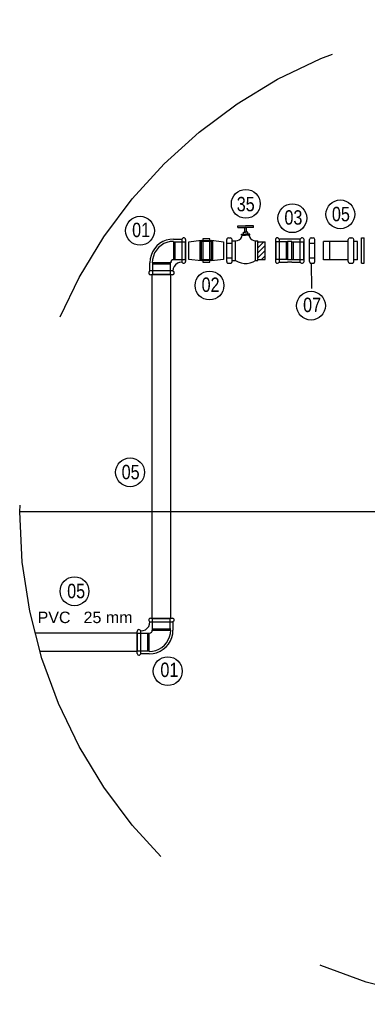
# Model space of a CAD drawing. Header units: millimetres. Extents: x -20654 to 2526, y -8238 to 977.
# Tile 70 of 219: x -10344.9 to -10342.62, y -4099.36 to -4092.92. Entities that reach past the tile are written whole.
import ezdxf

# ---------------------------------------------------------------- set-up
doc = ezdxf.new("R2010")
doc.units = ezdxf.units.MM
doc.linetypes.add('HIDDEN2', pattern=[0.47625, 0.3175, -0.15875])
for name, color, linetype in [('AF-Condutos', 4, 'Continuous'), ('AL-Textos conduto', 7, 'Continuous'), ('P-PIPE-IDEN', 7, 'Continuous'), ('PEN7', 7, 'Continuous'), ('TQ-Conexões', 7, 'Continuous')]:
    doc.layers.add(name, color=color, linetype=linetype)
doc.styles.add('Arial', font='arial.ttf', dxfattribs={"height": 100})
doc.styles.add('Arial_6', font='arial.ttf', dxfattribs={"width": 0.8, "height": 0.04})

# ---------------------------------------------------------------- blocks, each defined once
blk = doc.blocks.new('Identificador_Conexao - Identificador-1334731-8 DETALHE SANITÁRIO B')
at = {"layer": 'P-PIPE-IDEN'}
blk.add_circle((0, 0), 0.002, dxfattribs=at)

msp = doc.modelspace()

# ---------------------------------------------------------------- linework, layer by layer
for p, q in [((-10342.9901, -4094.5126), (-10342.9886, -4094.6778)), ((-10338.4538, -4096.1398), (-10344.8957, -4096.1398))]:
    msp.add_line(p, q)
at = {"layer": 'AF-Condutos'}
for points in [[(-10343.4704, -4094.267), (-10343.4198, -4094.267)], [(-10343.4704, -4094.2782), (-10343.4704, -4094.267)], [(-10343.4704, -4094.2782), (-10343.4198, -4094.2782)], [(-10343.4245, -4094.3082), (-10343.4245, -4094.2782)], [(-10343.3682, -4094.267), (-10343.4198, -4094.267)], [(-10343.3682, -4094.2782), (-10343.4198, -4094.2782)], [(-10343.4141, -4094.3082), (-10343.4141, -4094.2782)], [(-10343.3682, -4094.2782), (-10343.3682, -4094.267)], [(-10343.8902, -4094.3541), (-10343.9146, -4094.356), (-10343.9381, -4094.3616), (-10343.9606, -4094.371), (-10343.9812, -4094.3832), (-10343.9999, -4094.3991), (-10344.0149, -4094.4179), (-10344.0281, -4094.4385), (-10344.0374, -4094.461), (-10344.0431, -4094.4845), (-10344.0449, -4094.5088)], [(-10343.8902, -4094.3541), (-10343.8359, -4094.3541)], [(-10343.8359, -4094.3541), (-10343.8312, -4094.3495)], [(-10343.8359, -4094.3541), (-10343.8359, -4094.5051)], [(-10343.8115, -4094.3579), (-10343.8124, -4094.3523), (-10343.8162, -4094.3485), (-10343.8209, -4094.3457), (-10343.8265, -4094.3466), (-10343.8312, -4094.3495)], [(-10343.8115, -4094.3579), (-10343.8115, -4094.5013)], [(-10343.7896, -4094.4873), (-10343.7896, -4094.372), (-10343.7099, -4094.3616), (-10343.7099, -4094.4966), (-10343.7896, -4094.4873)], [(-10343.7193, -4094.3626), (-10343.7193, -4094.4957)], [(-10343.6536, -4094.506), (-10343.6536, -4094.3523), (-10343.6986, -4094.3523), (-10343.6986, -4094.506), (-10343.6536, -4094.506)], [(-10343.5636, -4094.372), (-10343.5636, -4094.4873), (-10343.6433, -4094.4966), (-10343.6433, -4094.3616), (-10343.5636, -4094.372)], [(-10343.633, -4094.4957), (-10343.633, -4094.3626)], [(-10343.5313, -4094.3457), (-10343.537, -4094.3476), (-10343.5416, -4094.3523), (-10343.5426, -4094.3579)], [(-10343.5426, -4094.5013), (-10343.5426, -4094.3579)], [(-10343.5313, -4094.3457), (-10343.5191, -4094.3457)], [(-10343.5191, -4094.5126), (-10343.5135, -4094.5116), (-10343.5088, -4094.507), (-10343.5079, -4094.5013), (-10343.5079, -4094.3579), (-10343.5088, -4094.3523), (-10343.5135, -4094.3476), (-10343.5191, -4094.3457)], [(-10343.4845, -4094.3654), (-10343.4723, -4094.3635), (-10343.461, -4094.3588), (-10343.4516, -4094.3504), (-10343.4451, -4094.3401), (-10343.4413, -4094.3279)], [(-10343.447, -4094.3223), (-10343.4198, -4094.3223)], [(-10343.447, -4094.3279), (-10343.447, -4094.3223)], [(-10343.447, -4094.3279), (-10343.4198, -4094.3279)], [(-10343.4338, -4094.3223), (-10343.4338, -4094.3082), (-10343.4198, -4094.3082)], [(-10343.4057, -4094.3082), (-10343.4198, -4094.3082)], [(-10343.3926, -4094.3223), (-10343.4198, -4094.3223)], [(-10343.3926, -4094.3279), (-10343.4198, -4094.3279)], [(-10343.4057, -4094.3223), (-10343.4057, -4094.3082)], [(-10343.3973, -4094.3279), (-10343.3935, -4094.3401), (-10343.387, -4094.3504), (-10343.3776, -4094.3588), (-10343.3663, -4094.3635), (-10343.3541, -4094.3654)], [(-10343.3926, -4094.3279), (-10343.3926, -4094.3223)], [(-10343.1454, -4094.3541), (-10343.1997, -4094.3541), (-10343.2044, -4094.3495), (-10343.2101, -4094.3457), (-10343.2176, -4094.3466), (-10343.2222, -4094.3513), (-10343.2241, -4094.3579), (-10343.2241, -4094.5013), (-10343.2222, -4094.5079), (-10343.2176, -4094.5116), (-10343.2101, -4094.5126), (-10343.2044, -4094.5098), (-10343.1997, -4094.5051), (-10343.1454, -4094.5051)], [(-10343.1997, -4094.3541), (-10343.1997, -4094.5051)], [(-10343.1163, -4094.3541), (-10343.1454, -4094.3541)], [(-10343.1163, -4094.5051), (-10343.0629, -4094.5051), (-10343.0582, -4094.5098), (-10343.0535, -4094.5126), (-10343.0479, -4094.5126), (-10343.0422, -4094.5107), (-10343.0385, -4094.506), (-10343.0376, -4094.5013), (-10343.0376, -4094.3579), (-10343.0385, -4094.3523), (-10343.0422, -4094.3485), (-10343.0479, -4094.3457), (-10343.0535, -4094.3466), (-10343.0582, -4094.3495), (-10343.0629, -4094.3541), (-10343.1163, -4094.3541)], [(-10343.0629, -4094.5051), (-10343.0629, -4094.3541)], [(-10342.9901, -4094.3457), (-10342.9967, -4094.3476), (-10343.0004, -4094.3523), (-10343.0023, -4094.3579)], [(-10343.0023, -4094.5013), (-10343.0023, -4094.3579)], [(-10342.9901, -4094.3457), (-10342.9788, -4094.3457)], [(-10342.9788, -4094.5126), (-10342.9723, -4094.5116), (-10342.9685, -4094.507), (-10342.9667, -4094.5013), (-10342.9667, -4094.3579), (-10342.9685, -4094.3523), (-10342.9723, -4094.3476), (-10342.9788, -4094.3457)], [(-10342.736, -4094.3457), (-10342.7416, -4094.3476), (-10342.7463, -4094.3523), (-10342.7482, -4094.3579)], [(-10342.7482, -4094.5013), (-10342.7482, -4094.3579)], [(-10342.736, -4094.3457), (-10342.7247, -4094.3457)], [(-10342.7247, -4094.5126), (-10342.7182, -4094.5116), (-10342.7144, -4094.507), (-10342.7126, -4094.5013), (-10342.7126, -4094.3579), (-10342.7144, -4094.3523), (-10342.7182, -4094.3476), (-10342.7247, -4094.3457)], [(-10342.6617, -4094.5126), (-10342.6617, -4094.3457)], [(-10342.6617, -4094.3457), (-10342.6448, -4094.3457)], [(-10342.6448, -4094.5126), (-10342.6448, -4094.3457)], [(-10343.8902, -4094.3691), (-10343.9118, -4094.371), (-10343.9334, -4094.3766), (-10343.9531, -4094.3841), (-10343.9718, -4094.3963), (-10343.9887, -4094.4104), (-10344.0027, -4094.4273), (-10344.014, -4094.4451), (-10344.0224, -4094.4657), (-10344.0281, -4094.4873), (-10344.029, -4094.5088)], [(-10343.8902, -4094.3691), (-10343.8902, -4094.4891)], [(-10343.8902, -4094.372), (-10343.8134, -4094.372), (-10343.8115, -4094.3691)], [(-10343.8809, -4094.3691), (-10343.8809, -4094.4891)], [(-10343.8134, -4094.372), (-10343.8134, -4094.4873)], [(-10343.6433, -4094.3654), (-10343.7099, -4094.3654)], [(-10343.6433, -4094.3691), (-10343.7099, -4094.3691)], [(-10343.5426, -4094.3813), (-10343.5079, -4094.3813)], [(-10343.5079, -4094.4938), (-10343.4845, -4094.4938), (-10343.4845, -4094.3654)], [(-10343.5079, -4094.3654), (-10343.4845, -4094.3654)], [(-10343.3541, -4094.3654), (-10343.3401, -4094.3654)], [(-10343.3541, -4094.4938), (-10343.3541, -4094.3654)], [(-10343.3401, -4094.4938), (-10343.3401, -4094.3654)], [(-10343.3401, -4094.4113), (-10343.3007, -4094.372)], [(-10343.3401, -4094.3776), (-10343.3335, -4094.372)], [(-10343.3401, -4094.372), (-10343.2923, -4094.372)], [(-10343.3401, -4094.4441), (-10343.3251, -4094.4291), (-10343.2923, -4094.3963)], [(-10343.2923, -4094.4873), (-10343.2923, -4094.372)], [(-10343.1454, -4094.372), (-10343.2222, -4094.372), (-10343.2241, -4094.3691)], [(-10343.2222, -4094.372), (-10343.2222, -4094.4873)], [(-10343.1547, -4094.3691), (-10343.1547, -4094.4891)], [(-10343.1454, -4094.3691), (-10343.1454, -4094.4891)], [(-10343.1163, -4094.3691), (-10343.1454, -4094.3691)], [(-10343.1163, -4094.4891), (-10343.1163, -4094.3691)], [(-10343.1163, -4094.372), (-10343.0394, -4094.372), (-10343.0376, -4094.3691)], [(-10343.1069, -4094.4891), (-10343.1069, -4094.3691)], [(-10343.0394, -4094.4873), (-10343.0394, -4094.372)], [(-10343.0023, -4094.3813), (-10342.9667, -4094.3813)], [(-10342.9113, -4094.4901), (-10342.9113, -4094.3691)], [(-10342.7482, -4094.3691), (-10342.9113, -4094.3691)], [(-10342.8691, -4094.4901), (-10342.8691, -4094.3691)], [(-10342.6882, -4094.3691), (-10342.7126, -4094.3691)], [(-10342.6882, -4094.4901), (-10342.6882, -4094.3691)], [(-10343.8902, -4094.4891), (-10343.8977, -4094.491), (-10343.9034, -4094.4948), (-10343.9081, -4094.5013), (-10343.909, -4094.5088)], [(-10343.8902, -4094.4873), (-10343.8134, -4094.4873), (-10343.8115, -4094.4901)], [(-10343.6433, -4094.4891), (-10343.7099, -4094.4891)], [(-10343.5426, -4094.4779), (-10343.5079, -4094.4779)], [(-10343.3401, -4094.4779), (-10343.2923, -4094.4291)], [(-10343.3401, -4094.4873), (-10343.2923, -4094.4873)], [(-10343.3166, -4094.4873), (-10343.2923, -4094.4629)], [(-10343.1454, -4094.4873), (-10343.2222, -4094.4873), (-10343.2241, -4094.4901)], [(-10343.1163, -4094.4891), (-10343.1454, -4094.4891)], [(-10343.1163, -4094.4873), (-10343.0394, -4094.4873), (-10343.0376, -4094.4901)], [(-10343.0023, -4094.4779), (-10342.9667, -4094.4779)], [(-10342.7482, -4094.4901), (-10342.9113, -4094.4901)], [(-10342.6882, -4094.4901), (-10342.7126, -4094.4901)], [(-10344.0449, -4094.5623), (-10344.0449, -4094.5088)], [(-10344.0271, -4094.5088), (-10344.0271, -4094.5857), (-10344.0299, -4094.5876)], [(-10343.909, -4094.5088), (-10344.029, -4094.5088)], [(-10343.909, -4094.5182), (-10344.029, -4094.5182)], [(-10343.9118, -4094.5088), (-10343.9118, -4094.5857), (-10343.909, -4094.5876)], [(-10343.8359, -4094.5051), (-10343.8509, -4094.507), (-10343.8649, -4094.5126), (-10343.8771, -4094.522), (-10343.8865, -4094.5341), (-10343.8921, -4094.5473), (-10343.894, -4094.5623)], [(-10343.8312, -4094.5098), (-10343.8359, -4094.5051)], [(-10343.8312, -4094.5098), (-10343.8265, -4094.5126), (-10343.8209, -4094.5126), (-10343.8162, -4094.5107), (-10343.8124, -4094.506), (-10343.8115, -4094.5013)], [(-10343.6433, -4094.4938), (-10343.7099, -4094.4938)], [(-10343.5426, -4094.5013), (-10343.5416, -4094.507), (-10343.537, -4094.5116), (-10343.5313, -4094.5126)], [(-10343.5313, -4094.5126), (-10343.5191, -4094.5126)], [(-10343.4845, -4094.4938), (-10343.4676, -4094.5041), (-10343.4488, -4094.5107), (-10343.4291, -4094.5145), (-10343.4095, -4094.5145), (-10343.3898, -4094.5107), (-10343.371, -4094.5041), (-10343.3541, -4094.4938)], [(-10343.3541, -4094.4938), (-10343.3401, -4094.4938)], [(-10343.1163, -4094.5051), (-10343.1454, -4094.5051)], [(-10343.0023, -4094.5013), (-10343.0004, -4094.507), (-10342.9967, -4094.5116), (-10342.9901, -4094.5126)], [(-10342.9901, -4094.5126), (-10342.9788, -4094.5126)], [(-10342.7482, -4094.5013), (-10342.7463, -4094.507), (-10342.7416, -4094.5116), (-10342.736, -4094.5126)], [(-10342.736, -4094.5126), (-10342.7247, -4094.5126)], [(-10342.6617, -4094.5126), (-10342.6448, -4094.5126)], [(-10344.0496, -4094.567), (-10344.0524, -4094.5726), (-10344.0524, -4094.5773), (-10344.0506, -4094.5829), (-10344.0468, -4094.5866), (-10344.0412, -4094.5876)], [(-10344.0496, -4094.567), (-10344.0449, -4094.5623)], [(-10343.894, -4094.5623), (-10344.0449, -4094.5623)], [(-10343.8977, -4094.5876), (-10344.0412, -4094.5876)], [(-10344.0299, -4096.8338), (-10344.0299, -4094.5876)], [(-10343.9118, -4094.5857), (-10344.0271, -4094.5857)], [(-10343.909, -4096.8338), (-10343.909, -4094.5876)], [(-10343.8977, -4094.5876), (-10343.8921, -4094.5866), (-10343.8884, -4094.5829), (-10343.8865, -4094.5773), (-10343.8865, -4094.5726), (-10343.8893, -4094.567)], [(-10343.894, -4094.5623), (-10343.8893, -4094.567)], [(-10344.1031, -4097.0682), (-10344.1031, -4096.9173), (-10344.0881, -4096.9154), (-10344.074, -4096.9098), (-10344.0618, -4096.9004), (-10344.0524, -4096.8882), (-10344.0468, -4096.8741), (-10344.0449, -4096.8591)], [(-10344.0412, -4096.8338), (-10344.0468, -4096.8357), (-10344.0506, -4096.8395), (-10344.0524, -4096.8441), (-10344.0524, -4096.8498), (-10344.0496, -4096.8545)], [(-10344.0449, -4096.8591), (-10344.0496, -4096.8545)], [(-10344.0449, -4096.8591), (-10343.894, -4096.8591)], [(-10344.0412, -4096.8338), (-10343.8977, -4096.8338)], [(-10344.0271, -4096.9135), (-10344.0271, -4096.8366), (-10344.0299, -4096.8338)], [(-10344.0271, -4096.8366), (-10343.9118, -4096.8366)], [(-10343.9118, -4096.9135), (-10343.9118, -4096.8366), (-10343.909, -4096.8338)], [(-10343.8893, -4096.8545), (-10343.8865, -4096.8498), (-10343.8865, -4096.8441), (-10343.8884, -4096.8395), (-10343.8921, -4096.8357), (-10343.8977, -4096.8338)], [(-10343.8893, -4096.8545), (-10343.894, -4096.8591)], [(-10343.894, -4096.8591), (-10343.894, -4096.9135)], [(-10344.1274, -4096.9323), (-10344.7967, -4096.9323)], [(-10344.1077, -4096.9126), (-10344.1124, -4096.9098), (-10344.1181, -4096.9088), (-10344.1227, -4096.9116), (-10344.1265, -4096.9154), (-10344.1274, -4096.921)], [(-10344.1274, -4097.0645), (-10344.1274, -4096.921)], [(-10344.0487, -4096.9341), (-10344.1256, -4096.9341), (-10344.1274, -4096.9323)], [(-10344.1256, -4097.0504), (-10344.1256, -4096.9341)], [(-10344.1077, -4096.9126), (-10344.1031, -4096.9173)], [(-10344.0581, -4097.0523), (-10344.0581, -4096.9323)], [(-10344.0487, -4097.0523), (-10344.0271, -4097.0504), (-10344.0056, -4097.0457), (-10343.9859, -4097.0373), (-10343.9671, -4097.026), (-10343.9502, -4097.012), (-10343.9362, -4096.9951), (-10343.9249, -4096.9763), (-10343.9165, -4096.9566), (-10343.9109, -4096.9351), (-10343.909, -4096.9135)], [(-10344.0487, -4097.0682), (-10344.0243, -4097.0663), (-10344.0009, -4097.0607), (-10343.9784, -4097.0513), (-10343.9577, -4097.0382), (-10343.939, -4097.0223), (-10343.924, -4097.0045), (-10343.9109, -4096.9838), (-10343.9015, -4096.9613), (-10343.8959, -4096.9379), (-10343.894, -4096.9135)], [(-10344.0487, -4096.9323), (-10344.0412, -4096.9313), (-10344.0346, -4096.9266), (-10344.0309, -4096.921), (-10344.029, -4096.9135)], [(-10344.0487, -4097.0523), (-10344.0487, -4096.9323)], [(-10344.029, -4096.9041), (-10343.909, -4096.9041)], [(-10344.029, -4096.9135), (-10343.909, -4096.9135)], [(-10344.1274, -4097.0532), (-10344.7635, -4097.0532)], [(-10344.0487, -4097.0504), (-10344.1256, -4097.0504), (-10344.1274, -4097.0532)], [(-10344.1274, -4097.0645), (-10344.1265, -4097.0691), (-10344.1227, -4097.0738), (-10344.1181, -4097.0757), (-10344.1124, -4097.0757), (-10344.1077, -4097.0729)], [(-10344.1031, -4097.0682), (-10344.1077, -4097.0729)], [(-10344.0487, -4097.0682), (-10344.1031, -4097.0682)]]:
    msp.add_lwpolyline(points, dxfattribs=at)
at = {"layer": 'PEN7', "color": 7}
for points in [[(-10343.447, -4094.3223), (-10343.447, -4094.3223)], [(-10343.7099, -4094.3691), (-10343.7099, -4094.3691)], [(-10343.1997, -4094.372), (-10343.1997, -4094.372)], [(-10343.0023, -4094.3813), (-10343.0023, -4094.3813)], [(-10343.9052, -4094.4966), (-10343.9052, -4094.4966)], [(-10344.0356, -4096.9276), (-10344.0356, -4096.9276)]]:
    msp.add_lwpolyline(points, dxfattribs=at)
at = {"layer": 'TQ-Conexões', "color": 244, "linetype": 'HIDDEN2', "ltscale": 8, "true_color": 0x991b1e}
msp.add_circle((-10341.6748, -4096.1398), 3.2209, dxfattribs=at)

# ---------------------------------------------------------------- block references
at = {"layer": 'P-PIPE-IDEN', "xscale": 47.16345212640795, "yscale": 47.16345212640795, "zscale": 47.16345212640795}
for p in [(-10343.4182, -4094.1235), (-10342.8003, -4094.1923), (-10343.1142, -4094.2178), (-10344.1094, -4094.2997), (-10343.6554, -4094.6581), (-10342.992, -4094.7899), (-10344.1745, -4095.8802), (-10344.5375, -4096.6585), (-10343.9283, -4097.181)]:
    msp.add_blockref('Identificador_Conexao - Identificador-1334731-8 DETALHE SANITÁRIO B', p, dxfattribs=at)

# ---------------------------------------------------------------- texts
at = {"layer": 'AL-Textos conduto', "char_height": 0.075, "line_spacing_factor": 0.6, "style": 'Arial'}
for s, insert, width, attachment_point in [('PVC', (-10344.5634, -4096.8678), 0.431021, 9), ('25 mm', (-10344.4784, -4096.8678), 0.640358, 7)]:
    msp.add_mtext(s, dxfattribs=dict(at, insert=insert, width=width, attachment_point=attachment_point))
at = {"layer": 'P-PIPE-IDEN', "char_height": 0.09433, "width": 0.145192, "attachment_point": 1, "style": 'Arial_6'}
for s, insert in [('35', (-10343.4773, -4094.0781)), ('03', (-10343.1657, -4094.1655)), ('05', (-10342.8552, -4094.1434)), ('01', (-10344.1609, -4094.2473)), ('02', (-10343.7069, -4094.6057)), ('07', (-10343.0435, -4094.7375)), ('05', (-10344.2294, -4095.8313)), ('05', (-10344.5855, -4096.6096)), ('01', (-10343.9763, -4097.1252))]:
    msp.add_mtext(s, dxfattribs=dict(at, insert=insert))

doc.saveas('drawing.dxf')
